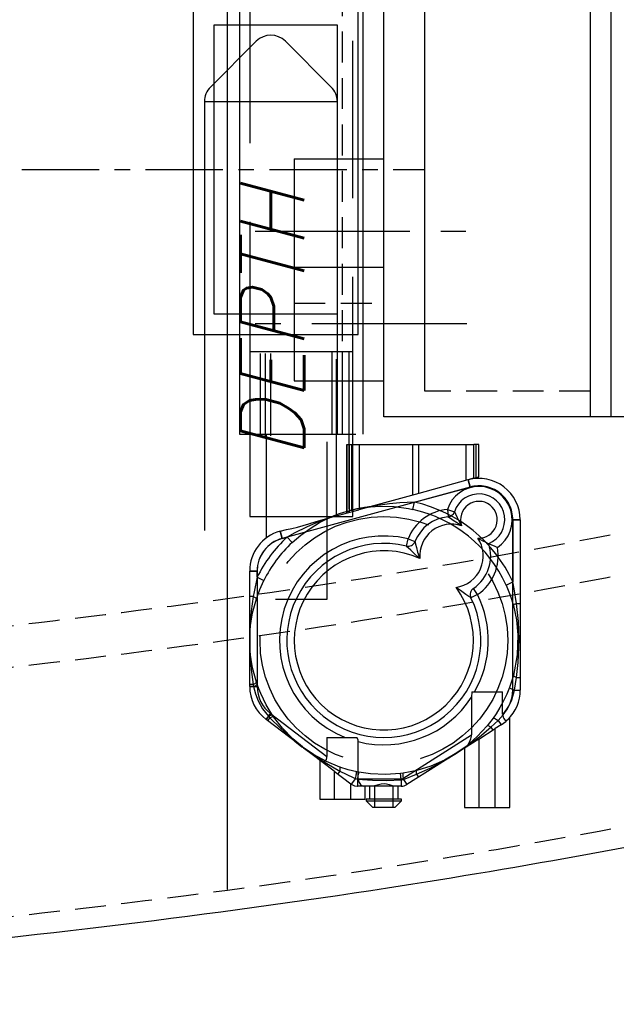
# Model space of a CAD drawing. Extents: x -184.4 to -118.8, y 116.3 to 158.3.
# Tile 10 of 22: x -169.5 to -162.2, y 137.4 to 149.4. Entities that reach past the tile are written whole.
import ezdxf

# ---------------------------------------------------------------- set-up
doc = ezdxf.new("R2010")
doc.units = 0
doc.header["$LTSCALE"] = 1.5
doc.header["$MEASUREMENT"] = 0
for name, pattern in [('CENTER', [2, 1.25, -0.25, 0.25, -0.25]), ('HIDDEN', [0.375, 0.25, -0.125]), ('SLDHIDDEN0', [1.905, 1.27, -0.635])]:
    doc.linetypes.add(name, pattern=pattern)
for name, color, linetype in [('ANTENNA', 2, 'CONTINUOUS'), ('DEVICE_WATCHDOG', 7, 'CONTINUOUS'), ('HULL', 7, 'CONTINUOUS'), ('J_BOX_AFT', 171, 'CONTINUOUS'), ('SENSOR_DEPTH', 140, 'CONTINUOUS'), ('STATION12', 50, 'CONTINUOUS')]:
    doc.layers.add(name, color=color, linetype=linetype)
doc.styles.add('ENGR', font='Romans', dxfattribs={"oblique": 15})

msp = doc.modelspace()

# ---------------------------------------------------------------- linework, layer by layer
at = {"layer": 'ANTENNA', "linetype": 'CONTINUOUS'}
for p, q in [((-166.8007, 158.3393), (-166.8007, 144.3393)), ((-165.3007, 144.3393), (-165.3007, 158.3393)), ((-166.8007, 144.3393), (-165.3889, 144.3393)), ((-166.6757, 144.3393), (-166.6757, 143.3393)), ((-166.3889, 144.3393), (-166.3007, 144.3393)), ((-165.4257, 144.2143), (-165.4257, 144.3393)), ((-165.5007, 144.2143), (-164.6261, 144.2143)), ((-164.6261, 144.2143), (-163.9607, 144.2143)), ((-164.6261, 143.6208), (-164.6261, 144.2143)), ((-163.9607, 143.8027), (-163.9607, 144.2143)), ((-163.9007, 144.2143), (-163.9607, 144.2143)), ((-163.9007, 143.8191), (-163.9007, 144.2143)), ((-163.9607, 143.8027), (-164.6261, 143.6208)), ((-164.0305, 143.7836), (-164.0068, 143.6968)), ((-163.9607, 143.8027), (-163.9007, 143.8191)), ((-164.0068, 143.6968), (-166.2838, 143.0744)), ((-164.6261, 143.6208), (-165.3552, 143.4215)), ((-164.2814, 143.426), (-164.1958, 143.3981)), ((-164.2814, 143.426), (-164.2734, 143.3364)), ((-166.6757, 143.3393), (-165.4257, 143.3393)), ((-166.4757, 143.3393), (-166.4757, 143.0826)), ((-165.8707, 143.2806), (-165.6561, 143.3393)), ((-163.3987, 143.3013), (-163.4887, 143.3013)), ((-163.4887, 141.237), (-163.4887, 143.3013)), ((-163.3987, 143.3013), (-163.3987, 141.237)), ((-166.3075, 143.1612), (-166.2307, 143.1822)), ((-166.3075, 143.1612), (-166.2838, 143.0744)), ((-164.7781, 142.9822), (-164.7573, 143.0698)), ((-164.7573, 143.0698), (-164.6735, 143.0369)), ((-166.6757, 142.6789), (-166.5857, 142.6789)), ((-166.6757, 141.281), (-166.6757, 142.6789)), ((-166.5857, 142.6789), (-166.5857, 141.281)), ((-163.9145, 142.3955), (-163.965, 142.47)), ((-163.9145, 142.3955), (-163.9953, 142.3559)), ((-166.6757, 141.281), (-166.5857, 141.281)), ((-163.4887, 141.237), (-163.3987, 141.237)), ((-163.9842, 141.2143), (-163.9894, 141.1508)), ((-163.9894, 141.1508), (-163.9894, 140.6944)), ((-163.9842, 141.2143), (-163.6119, 141.2143)), ((-163.6119, 140.944), (-163.6119, 141.2143)), ((-166.478, 140.8827), (-166.4236, 140.9544)), ((-165.8027, 140.3699), (-166.478, 140.8827)), ((-166.4236, 140.9544), (-165.7394, 140.4349)), ((-163.5257, 139.8143), (-163.5257, 140.9024)), ((-165.7394, 140.6643), (-165.7394, 140.4349)), ((-165.7394, 140.6643), (-165.3761, 140.6643)), ((-164.8207, 140.1682), (-163.9894, 140.6944)), ((-165.3619, 140.1627), (-165.3619, 140.6132)), ((-164.0527, 140.5478), (-164.7726, 140.0921)), ((-164.0757, 140.5332), (-164.0757, 139.8143)), ((-165.8257, 140.3874), (-165.8257, 139.9143)), ((-165.3619, 140.1627), (-164.8394, 140.1627)), ((-164.8394, 140.1627), (-164.8394, 140.0727)), ((-164.8207, 140.1682), (-164.7726, 140.0921)), ((-164.8394, 140.0727), (-165.2986, 140.0727)), ((-165.2757, 139.9143), (-165.2757, 140.0727)), ((-165.2257, 140.0727), (-165.2257, 139.9143)), ((-164.8757, 139.9143), (-164.8757, 140.0727)), ((-165.8257, 139.9143), (-165.5507, 139.9143)), ((-165.5507, 139.9143), (-165.2757, 139.9143)), ((-164.8382, 139.9143), (-165.2632, 139.9143)), ((-165.2632, 139.9143), (-165.2632, 139.8943)), ((-164.8382, 139.8943), (-164.8382, 139.9143)), ((-165.2632, 139.8943), (-164.8382, 139.8943)), ((-165.2632, 139.8943), (-165.1832, 139.8143)), ((-164.9182, 139.8143), (-165.1832, 139.8143)), ((-164.9182, 139.8143), (-164.8382, 139.8943)), ((-164.0757, 139.8143), (-163.8007, 139.8143)), ((-163.8007, 139.8143), (-163.5257, 139.8143))]:
    msp.add_line(p, q, dxfattribs=at)
at = {"layer": 'ANTENNA', "linetype": 'SLDHIDDEN0'}
for p, q in [((-166.6757, 158.3393), (-166.6757, 144.3393)), ((-165.6132, 144.3393), (-165.6132, 158.3393)), ((-165.4257, 144.3393), (-165.4257, 158.3393)), ((-166.6757, 145.3393), (-165.4257, 145.3393)), ((-166.6757, 145.3393), (-165.4257, 145.3393)), ((-166.6757, 145.3158), (-166.6757, 144.3158)), ((-166.6757, 145.3158), (-166.6757, 144.3158)), ((-166.5507, 145.3158), (-166.5507, 144.3158)), ((-166.4882, 145.3158), (-166.4882, 144.3158)), ((-166.4257, 145.3158), (-166.4257, 144.3158)), ((-165.6757, 144.3393), (-165.6757, 145.3393)), ((-165.6257, 143.3393), (-165.6257, 145.3393)), ((-165.6132, 144.3393), (-165.6132, 145.3393)), ((-165.5507, 144.3393), (-165.5507, 145.3393)), ((-165.4757, 145.3393), (-165.4757, 143.3393)), ((-165.4257, 144.3393), (-165.4257, 145.3393)), ((-165.4257, 144.3393), (-165.4257, 145.3393)), ((-166.4757, 144.3393), (-166.4757, 143.3393)), ((-165.7382, 142.3393), (-165.7382, 144.3393)), ((-165.6257, 143.3476), (-165.6257, 144.3393)), ((-165.5007, 144.2143), (-165.5007, 143.3817)), ((-165.4972, 143.3827), (-165.4972, 144.2143)), ((-165.4703, 144.2143), (-165.4703, 143.4092)), ((-165.4372, 143.4176), (-165.4372, 144.2143)), ((-165.4257, 143.3393), (-165.4257, 144.2143)), ((-165.3453, 143.4373), (-165.3453, 144.2143)), ((-164.7007, 143.6004), (-164.7007, 144.2143)), ((-164.0561, 144.2143), (-164.0561, 143.7766)), ((-163.9311, 143.8108), (-163.9311, 144.2143)), ((-164.0068, 143.6968), (-164.0305, 143.7836)), ((-164.6781, 143.5133), (-164.0068, 143.6968)), ((-164.6976, 143.4255), (-164.6781, 143.5133)), ((-165.6561, 143.3393), (-165.3552, 143.4215)), ((-165.4699, 143.4093), (-165.4699, 143.3902)), ((-165.3457, 143.4241), (-165.3457, 143.4373)), ((-165.3457, 143.4373), (-165.3457, 143.4373)), ((-163.4887, 143.3013), (-163.4887, 142.5474)), ((-163.4887, 143.3013), (-163.3987, 143.3013)), ((-166.2838, 143.0744), (-166.3075, 143.1612)), ((-166.2838, 143.0744), (-166.223, 143.091)), ((-166.223, 143.091), (-166.1615, 143.0253)), ((-166.5857, 142.6789), (-166.6757, 142.6789)), ((-166.5857, 142.6041), (-166.5857, 142.6789)), ((-166.5857, 142.6041), (-166.5051, 142.564)), ((-163.5706, 142.5102), (-163.4887, 142.5474)), ((-166.6332, 142.3726), (-166.6757, 142.3726)), ((-166.3632, 142.3393), (-166.0507, 142.3393)), ((-166.0507, 142.3393), (-165.7382, 142.3393)), ((-163.442, 142.2874), (-163.3987, 142.2874)), ((-163.4821, 141.4147), (-163.5292, 141.2686)), ((-163.4668, 141.237), (-163.442, 141.3912)), ((-163.442, 141.3912), (-163.3987, 141.3912)), ((-166.6332, 141.306), (-166.6757, 141.306)), ((-166.629, 141.281), (-166.6757, 141.281)), ((-166.6332, 141.306), (-166.629, 141.281)), ((-166.5871, 141.3103), (-166.5951, 141.334)), ((-163.4668, 141.237), (-163.3987, 141.237)), ((-166.4498, 140.92), (-166.478, 140.8827)), ((-166.4324, 140.9015), (-166.4581, 140.8676)), ((-166.4498, 140.92), (-166.4324, 140.9015)), ((-166.3871, 140.9149), (-166.4012, 140.9355)), ((-163.7252, 140.8991), (-163.7977, 140.8045)), ((-163.7537, 140.7874), (-163.6656, 140.8688)), ((-163.6656, 140.8688), (-163.6312, 140.8146)), ((-163.9007, 140.644), (-163.7007, 140.7706)), ((-163.7537, 140.7874), (-163.7309, 140.7514)), ((-163.6312, 140.8146), (-163.7007, 140.7706)), ((-163.7007, 139.8143), (-163.7007, 140.7706)), ((-163.9007, 140.644), (-164.0527, 140.5478)), ((-163.9007, 140.644), (-163.9007, 139.8143)), ((-165.6507, 140.2545), (-165.8027, 140.3699)), ((-165.6507, 140.2545), (-165.6507, 139.9143)), ((-165.6507, 140.2545), (-165.4507, 140.1026)), ((-165.583, 140.2564), (-165.6087, 140.2226)), ((-165.3942, 140.1648), (-165.4448, 140.0982)), ((-165.3942, 140.1648), (-165.3693, 140.1584)), ((-165.3525, 140.2426), (-165.3798, 140.248)), ((-165.3693, 140.1584), (-165.3693, 140.0727)), ((-164.8171, 140.2311), (-164.8505, 140.2266)), ((-164.8394, 140.15), (-164.8125, 140.1551)), ((-164.8394, 140.15), (-164.8394, 140.0727)), ((-164.8125, 140.1551), (-164.6549, 140.2169)), ((-164.8125, 140.1551), (-164.7726, 140.0921)), ((-164.6549, 140.2169), (-164.6322, 140.181)), ((-165.4507, 139.9143), (-165.4507, 140.1026)), ((-165.4448, 140.0982), (-165.4507, 140.1026)), ((-165.2986, 140.0727), (-165.3693, 140.0727)), ((-165.1632, 140.0727), (-165.1632, 139.8143)), ((-164.9382, 139.8143), (-164.9382, 140.0727))]:
    msp.add_line(p, q, dxfattribs=at)
at = {"layer": 'ANTENNA', "linetype": 'HIDDEN'}
msp.add_line((-165.5507, 144.3393), (-165.5507, 158.3393), dxfattribs=at)
at = {"layer": 'ANTENNA', "linetype": 'SLDHIDDEN0', "flags": 128}
for points in [[(-164.6781, 143.5133), (-164.858, 143.5058), (-164.9838, 143.4939), (-165.0682, 143.4829), (-165.1246, 143.4743), (-165.1621, 143.4681), (-165.1871, 143.4636), (-165.2037, 143.4606), (-165.2146, 143.4585), (-165.2219, 143.4571), (-165.2287, 143.4558), (-165.2309, 143.4554), (-165.232, 143.4552), (-165.2322, 143.4551)], [(-165.4972, 143.4017), (-165.4966, 143.4019), (-165.4908, 143.4035), (-165.4794, 143.4067), (-165.4632, 143.411), (-165.4437, 143.416), (-165.4372, 143.4176)], [(-165.47, 143.4092), (-165.4702, 143.4092), (-165.4699, 143.4093)], [(-165.2387, 143.4534), (-165.2119, 143.4563), (-165.156, 143.4608), (-165.0964, 143.4636), (-164.9255, 143.4593), (-164.7507, 143.4363), (-164.6976, 143.4255)], [(-165.7163, 143.3228), (-165.7167, 143.3226), (-165.7182, 143.3221), (-165.7225, 143.3206), (-165.7412, 143.3139), (-165.8209, 143.2837), (-165.9808, 143.2158), (-166.1381, 143.1381), (-166.223, 143.091)], [(-166.1615, 143.0253), (-166.056, 143.1159), (-165.9451, 143.196), (-165.8287, 143.2659), (-165.7581, 143.3022), (-165.7221, 143.3191), (-165.7099, 143.3246)], [(-166.5857, 142.6041), (-166.6235, 142.4281), (-166.6332, 142.3726)], [(-166.5951, 142.3446), (-166.5547, 142.4545), (-166.5051, 142.564)], [(-163.442, 142.2874), (-163.4712, 142.4647), (-163.4887, 142.5474)], [(-163.5706, 142.5102), (-163.5216, 142.3892), (-163.4821, 142.2638)], [(-166.6332, 142.3726), (-166.6562, 142.1937), (-166.6734, 141.9601), (-166.6756, 141.8507), (-166.6757, 141.841), (-166.6757, 141.8393)], [(-166.6757, 141.8393), (-166.6757, 141.8409), (-166.6757, 141.8449), (-166.6682, 141.9951), (-166.6411, 142.1725), (-166.5951, 142.3446)], [(-166.6332, 142.3726), (-166.6243, 142.3683), (-166.6163, 142.3642), (-166.6095, 142.3602), (-166.6039, 142.3564), (-166.5996, 142.3529), (-166.5966, 142.3497), (-166.5951, 142.3469), (-166.5951, 142.3446)], [(-163.4821, 142.2638), (-163.4819, 142.2658), (-163.4801, 142.2682), (-163.4769, 142.2708), (-163.4723, 142.2738), (-163.4664, 142.277), (-163.4593, 142.2803), (-163.4511, 142.2838), (-163.442, 142.2874)], [(-163.4821, 142.2638), (-163.4451, 142.0896), (-163.4271, 141.9083), (-163.4353, 141.6626), (-163.4821, 141.4147)], [(-163.442, 141.3912), (-163.4232, 141.5703), (-163.4122, 141.8516), (-163.4203, 142.0695), (-163.442, 142.2874)], [(-166.6757, 141.8393), (-166.6757, 141.8376), (-166.6756, 141.8279), (-166.6734, 141.7184), (-166.6562, 141.4848), (-166.6332, 141.306)], [(-166.5951, 141.334), (-166.6411, 141.506), (-166.6682, 141.6834), (-166.6757, 141.8336), (-166.6757, 141.8376), (-166.6757, 141.8393)], [(-163.4821, 141.4147), (-163.4819, 141.4127), (-163.4801, 141.4104), (-163.4769, 141.4077), (-163.4723, 141.4048), (-163.4664, 141.4016), (-163.4593, 141.3982), (-163.4511, 141.3947), (-163.442, 141.3912)], [(-166.6332, 141.306), (-166.6243, 141.3102), (-166.6163, 141.3143), (-166.6095, 141.3183), (-166.6039, 141.3221), (-166.5996, 141.3256), (-166.5966, 141.3288), (-166.5951, 141.3316), (-166.5951, 141.334)], [(-166.629, 141.281), (-166.6193, 141.2855), (-166.6107, 141.2899), (-166.6032, 141.2941), (-166.597, 141.2981), (-166.5922, 141.3018), (-166.5889, 141.3051), (-166.5872, 141.3079), (-166.5871, 141.3103)], [(-166.629, 141.281), (-166.6073, 141.1936), (-166.5745, 141.1079), (-166.5202, 141.0103), (-166.4498, 140.92)], [(-166.4012, 140.9355), (-166.4401, 140.9966), (-166.4769, 141.0604), (-166.5427, 141.1954), (-166.566, 141.2524), (-166.5871, 141.3103)], [(-163.5292, 141.2686), (-163.5626, 141.1864), (-163.6008, 141.1055), (-163.6438, 141.026), (-163.6914, 140.9487), (-163.7252, 140.8991)], [(-163.6656, 140.8688), (-163.6052, 140.9357), (-163.5527, 141.0109), (-163.5005, 141.1184), (-163.4668, 141.237)], [(-163.5292, 141.2686), (-163.5284, 141.267), (-163.5254, 141.2644), (-163.5201, 141.2612), (-163.5126, 141.2572), (-163.5033, 141.2527), (-163.4923, 141.2477), (-163.4801, 141.2424), (-163.4668, 141.237)], [(-166.4498, 140.92), (-166.4404, 140.9249), (-166.4316, 140.9291), (-166.4237, 140.9325), (-166.4168, 140.935), (-166.411, 140.9366), (-166.4064, 140.9372), (-166.4031, 140.9369), (-166.4012, 140.9355)], [(-166.4324, 140.9015), (-166.4237, 140.906), (-166.4156, 140.9098), (-166.4083, 140.9128), (-166.4018, 140.915), (-166.3964, 140.9163), (-166.3921, 140.9167), (-166.389, 140.9162), (-166.3871, 140.9149)], [(-166.4324, 140.9015), (-166.304, 140.7749), (-166.1282, 140.62), (-166.0424, 140.552), (-166.0347, 140.5461), (-166.0334, 140.5451)], [(-166.0334, 140.5451), (-166.0347, 140.5461), (-166.0379, 140.5485), (-166.153, 140.6453), (-166.2779, 140.7742), (-166.3871, 140.9149)], [(-163.7252, 140.8991), (-163.7233, 140.8998), (-163.7195, 140.899), (-163.7139, 140.8969), (-163.7066, 140.8935), (-163.6979, 140.8888), (-163.688, 140.8831), (-163.6772, 140.8763), (-163.6656, 140.8688)], [(-163.6312, 140.8146), (-163.5736, 140.8571), (-163.5379, 140.8908), (-163.5262, 140.9035), (-163.5272, 140.9024)], [(-163.7977, 140.8045), (-163.9185, 140.6737), (-164.0539, 140.5559), (-164.1768, 140.4692), (-164.1802, 140.4671), (-164.1816, 140.4662)], [(-164.1816, 140.4662), (-164.1801, 140.4671), (-164.1719, 140.4723), (-164.0807, 140.5328), (-163.8924, 140.6722), (-163.7537, 140.7874)], [(-163.7537, 140.7874), (-163.762, 140.7926), (-163.7697, 140.7971), (-163.7768, 140.8007), (-163.783, 140.8035), (-163.7883, 140.8052), (-163.7925, 140.806), (-163.7957, 140.8058), (-163.7977, 140.8045)], [(-166.0334, 140.5451), (-166.0321, 140.5441), (-166.0243, 140.5382), (-165.9358, 140.4739), (-165.7393, 140.3462), (-165.583, 140.2564)], [(-165.5822, 140.3037), (-165.7471, 140.3711), (-165.9048, 140.4568), (-166.0289, 140.5417), (-166.0321, 140.5441), (-166.0334, 140.5451)], [(-164.6549, 140.2169), (-164.4915, 140.293), (-164.2849, 140.4035), (-164.1912, 140.4601), (-164.183, 140.4653), (-164.1816, 140.4662)], [(-164.1816, 140.4662), (-164.1829, 140.4653), (-164.1863, 140.4632), (-164.3172, 140.3892), (-164.4816, 140.3172), (-164.6516, 140.264)], [(-165.583, 140.2564), (-165.5809, 140.2661), (-165.5795, 140.2749), (-165.5785, 140.2828), (-165.5781, 140.2895), (-165.5783, 140.2951), (-165.5791, 140.2993), (-165.5804, 140.3022), (-165.5822, 140.3037)], [(-165.3798, 140.248), (-165.4819, 140.2725), (-165.5822, 140.3037)], [(-165.583, 140.2564), (-165.4217, 140.1771), (-165.3942, 140.1648)], [(-165.3942, 140.1648), (-165.3909, 140.1812), (-165.3879, 140.1969), (-165.3852, 140.2112), (-165.3829, 140.2237), (-165.3812, 140.2339), (-165.3801, 140.2416), (-165.3796, 140.2463), (-165.3798, 140.248)], [(-165.3693, 140.1584), (-165.3661, 140.1751), (-165.363, 140.191), (-165.3602, 140.2055), (-165.3577, 140.2182), (-165.3556, 140.2286), (-165.354, 140.2363), (-165.353, 140.241), (-165.3525, 140.2426)], [(-165.3693, 140.1584), (-165.1896, 140.1463), (-165.0147, 140.1437), (-164.8394, 140.15)], [(-164.8505, 140.2266), (-165.0301, 140.2144), (-165.2122, 140.2223), (-165.3525, 140.2426)], [(-164.8394, 140.15), (-164.8414, 140.1656), (-164.8433, 140.1802), (-164.8451, 140.1934), (-164.8468, 140.2049), (-164.8482, 140.2142), (-164.8493, 140.2211), (-164.8501, 140.2253), (-164.8505, 140.2266)], [(-164.8125, 140.1551), (-164.8144, 140.1704), (-164.816, 140.1848), (-164.8173, 140.1979), (-164.8181, 140.2092), (-164.8185, 140.2185), (-164.8185, 140.2253), (-164.818, 140.2296), (-164.8171, 140.2311)], [(-164.6516, 140.264), (-164.7333, 140.2456), (-164.8171, 140.2311)], [(-164.6549, 140.2169), (-164.6561, 140.2267), (-164.6568, 140.2356), (-164.6571, 140.2435), (-164.6569, 140.2503), (-164.6562, 140.2558), (-164.6551, 140.26), (-164.6536, 140.2627), (-164.6516, 140.264)], [(-165.4448, 140.0982), (-165.4403, 140.0949), (-165.4079, 140.0788), (-165.3739, 140.0728), (-165.3693, 140.0727)], [(-164.9146, 140.0727), (-164.9357, 140.0754), (-164.9822, 140.0886), (-165.0379, 140.1), (-165.0814, 140.0978), (-165.1336, 140.0843), (-165.1792, 140.0732), (-165.1868, 140.0727)]]:
    msp.add_lwpolyline(points, dxfattribs=at)
at = {"layer": 'ANTENNA', "linetype": 'CONTINUOUS', "flags": 128}
for points in [[(-164.1958, 143.3981), (-164.194, 143.3944), (-164.1894, 143.385), (-164.1798, 143.3652), (-164.1627, 143.329), (-164.1377, 143.2784), (-164.1091, 143.2286), (-164.1088, 143.2282)], [(-166.2307, 143.1822), (-166.1662, 143.1964), (-166.0968, 143.2103), (-165.9608, 143.2505), (-165.8707, 143.2806)], [(-164.1088, 143.2282), (-164.1093, 143.2285), (-164.1602, 143.2603), (-164.2091, 143.2914), (-164.2435, 143.3147), (-164.2616, 143.3277), (-164.27, 143.3338), (-164.2734, 143.3364)], [(-164.6735, 143.0369), (-164.6728, 143.0338), (-164.6709, 143.0255), (-164.6662, 143.0058), (-164.6562, 142.9652), (-164.6411, 142.9101), (-164.6231, 142.8543), (-164.6154, 142.8335), (-164.6152, 142.833)], [(-163.9127, 143.0793), (-163.9123, 143.079), (-163.8532, 143.0473), (-163.8163, 143.0291), (-163.795, 143.0189), (-163.7842, 143.0139), (-163.7803, 143.0121)], [(-163.6758, 142.9661), (-163.6762, 142.9663), (-163.7116, 142.9815), (-163.7412, 142.9944), (-163.7649, 143.0051), (-163.7761, 143.0102), (-163.7803, 143.0121)], [(-164.6152, 142.833), (-164.6156, 142.8334), (-164.633, 142.8482), (-164.6802, 142.8897), (-164.7254, 142.931), (-164.7561, 142.9604), (-164.7703, 142.9744), (-164.776, 142.9801), (-164.7781, 142.9822)], [(-163.9953, 142.3559), (-163.9979, 142.3575), (-164.0047, 142.3618), (-164.0214, 142.3725), (-164.0569, 142.3961), (-164.1071, 142.4311), (-164.1579, 142.4681), (-164.1762, 142.4818), (-164.1766, 142.4821)], [(-163.6119, 140.944), (-163.6114, 140.9313), (-163.6073, 140.9099), (-163.5984, 140.8915), (-163.5877, 140.8802), (-163.5757, 140.8738), (-163.5624, 140.8728), (-163.5486, 140.88)], [(-165.3619, 140.6132), (-165.3637, 140.6312), (-165.3729, 140.6583), (-165.3761, 140.6643)], [(-164.0527, 140.5478), (-164.0379, 140.5629), (-164.0165, 140.5983), (-163.9976, 140.6452), (-163.9903, 140.6796), (-163.9894, 140.6944)], [(-165.8027, 140.3699), (-165.7866, 140.3647), (-165.7702, 140.3694), (-165.757, 140.3801), (-165.7462, 140.3975), (-165.7408, 140.4164), (-165.7394, 140.4349)], [(-165.3619, 140.1627), (-165.3585, 140.1387), (-165.3499, 140.1178), (-165.3325, 140.0934), (-165.3137, 140.0777), (-165.2986, 140.0727)]]:
    msp.add_lwpolyline(points, dxfattribs=at)
at = {"layer": 'ANTENNA', "linetype": 'SLDHIDDEN0'}
msp.add_circle((-165.0507, 141.8393), 1.5, dxfattribs=at)
at = {"layer": 'ANTENNA', "linetype": 'CONTINUOUS'}
for centre, radius, start, end in [((-163.8987, 143.3013), 0.5, 0, 105.28863), ((-163.8987, 143.3013), 0.4025, 303.6203, 161.952), ((-163.8987, 143.3013), 0.3125, 292.25996, 161.952), ((-163.8987, 143.3013), 0.41, 0, 105.28863), ((-163.8987, 143.3013), 0.2225, 266.39063, 199.18167), ((-164.2314, 142.8632), 0.565, 95.07769, 158.55846), ((-164.2814, 143.426), 0.09, 275.07769, 341.952), ((-164.2314, 142.8632), 0.475, 95.07769, 158.55846), ((-164.2314, 142.8632), 0.385, 71.4403, 184.49902), ((-166.1757, 142.6789), 0.5, 105.28863, 180), ((-166.1757, 142.6789), 0.41, 105.28863, 180), ((-165.0507, 141.8393), 1.265, 76.58826, 248.25684), ((-165.0507, 141.8393), 1.175, 76.58826, 26.08268), ((-164.7573, 143.0698), 0.09, 256.58826, 338.55846), ((-164.2314, 142.8632), 0.385, 278.17191, 34.132), ((-164.2314, 142.8632), 0.475, 304.11248, 18.26513), ((-165.0507, 141.8393), 1.085, 66.33557, 36.33537), ((-164.2314, 142.8632), 0.565, 304.11248, 10.49462), ((-163.9145, 142.3955), 0.09, 124.11248, 206.08268), ((-165.0507, 141.8393), 1.265, 330.39148, 26.08268), ((-166.1757, 141.281), 0.5, 180, 232.78869), ((-166.1757, 141.281), 0.41, 180, 232.78869), ((-163.8987, 141.237), 0.41, 314.37729, 0), ((-163.8987, 141.237), 0.5, 314.43369, 0), ((-165.0507, 141.8393), 1.265, 255.75606, 327.02794), ((-164.8394, 140.1977), 0.035, 270, 302.33294), ((-164.8394, 140.1977), 0.125, 270, 302.33294)]:
    msp.add_arc(centre, radius, start, end, dxfattribs=at)
at = {"layer": 'ANTENNA', "linetype": 'SLDHIDDEN0'}
for centre, radius, start, end in [((-163.8987, 143.3013), 0.41, 0, 105.28863), ((-165.0507, 141.8393), 1.715, 24.38564, 77.45195), ((-165.0507, 141.8393), 1.625, 105.94891, 113.93217), ((-165.0507, 141.8393), 1.625, 100.45982, 104.94965), ((-165.0507, 141.8393), 1.625, 96.64508, 100.45982), ((-165.0507, 141.8393), 1.625, 24.38564, 77.45195), ((-165.0507, 141.8393), 1.715, 133.12531, 153.51405), ((-166.1757, 142.6789), 0.41, 105.28863, 180), ((-165.0507, 141.8393), 1.625, 133.12531, 153.51405)]:
    msp.add_arc(centre, radius, start, end, dxfattribs=at)
at = {"layer": 'DEVICE_WATCHDOG'}
for points in [[(-167.3606, 145.5438), (-165.3606, 145.5438), (-165.3606, 149.5438), (-167.3606, 149.5438)], [(-167.1106, 145.7938), (-165.6106, 145.7938), (-165.6106, 149.2938), (-167.1106, 149.2938)]]:
    msp.add_lwpolyline(points, close=True, dxfattribs=at)
at = {"layer": 'HULL', "color": 1, "linetype": 'CENTER', "ltscale": 0.5}
msp.add_line((-184.4374, 147.5438), (-164.5507, 147.5438), dxfattribs=at)
at = {"layer": 'HULL', "linetype": 'HIDDEN'}
for points, knots in [([(-179.4374, 141.1873), (-179.3691, 141.1912), (-179.3008, 141.1951), (-177.3662, 141.307), (-175.5108, 141.4374), (-172.3183, 141.721), (-170.9713, 141.8578), (-168.5562, 142.1333), (-167.489, 142.2672), (-164.9287, 142.6369), (-163.427, 142.8945), (-160.4528, 143.487), (-158.9889, 143.8226), (-156.103, 144.6011), (-154.6814, 145.0431), (-152.4133, 145.8516), (-151.5525, 146.1826), (-150.5254, 146.6083), (-150.3451, 146.6842), (-150.1659, 146.761)], [86.6924523, 86.6924523, 86.6924523, 86.6924523, 86.9008408, 86.9008408, 92.5943164, 92.5943164, 96.7302258, 96.7302258, 100.0614171, 100.0614171, 104.8066121, 104.8066121, 109.551807, 109.551807, 114.2970019, 114.2970019, 117.2311289, 117.2311289, 117.8588752, 117.8588752, 117.8588752, 117.8588752]), ([(-179.4374, 140.6865), (-179.3217, 140.6931), (-179.206, 140.6997), (-177.3046, 140.8106), (-175.5273, 140.9356), (-172.5103, 141.2009), (-171.2635, 141.3256), (-168.7763, 141.6019), (-167.5444, 141.7535), (-165.0008, 142.1219), (-163.6796, 142.3448), (-161.0512, 142.851), (-159.7517, 143.1333), (-157.1876, 143.7764), (-155.9195, 144.1378), (-153.6025, 144.8875), (-152.5469, 145.2645), (-150.9877, 145.8752), (-150.4747, 146.0848), (-149.969, 146.3014)], [86.6635766, 86.6635766, 86.6635766, 86.6635766, 87.0158835, 87.0158835, 92.4525205, 92.4525205, 96.2758139, 96.2758139, 100.0991072, 100.0991072, 104.2544148, 104.2544148, 108.4097224, 108.4097224, 112.56503, 112.56503, 116.1059409, 116.1059409, 117.8588752, 117.8588752, 117.8588752, 117.8588752]), ([(-179.4374, 137.6817), (-177.6051, 137.7845), (-174.4372, 137.9985), (-169.9399, 138.4388), (-165.9331, 138.9247), (-161.9275, 139.5958), (-157.915, 140.4569), (-153.9003, 141.5857), (-150.8673, 142.6773), (-149.1718, 143.3793), (-148.7877, 143.5438)], [86.4932292, 86.4932292, 86.4932292, 86.4932292, 91.9983944, 96.0173619, 100.0484908, 104.1042151, 108.1977344, 112.3542834, 116.6055891, 117.8588752, 117.8588752, 117.8588752, 117.8588752])]:
    msp.add_open_spline(points, degree=3, knots=knots, dxfattribs=at)
at = {"layer": 'HULL'}
msp.add_open_spline([(-179.4374, 137.431), (-178.9494, 137.4585), (-178.4615, 137.4875), (-175.8059, 137.6536), (-173.6395, 137.8248), (-169.3161, 138.2584), (-167.1562, 138.5088), (-163.3592, 139.0962), (-161.7189, 139.3952), (-158.4575, 140.093), (-156.8371, 140.4965), (-153.6341, 141.4372), (-152.0515, 141.9743), (-149.9225, 142.8002), (-149.353, 143.0313), (-148.7877, 143.2723)], degree=3, knots=[86.4792166, 86.4792166, 86.4792166, 86.4792166, 87.9439167, 87.9439167, 94.4516759, 94.4516759, 100.9594351, 100.9594351, 105.9455006, 105.9455006, 110.9315661, 110.9315661, 115.9176317, 115.9176317, 117.7521095, 117.7521095, 117.7521095, 117.7521095], dxfattribs=at)
at = {"layer": 'J_BOX_AFT'}
for p, q in [((-165.0525, 144.5479), (-165.0525, 152.5479)), ((-162.5525, 152.5479), (-162.5525, 144.5479)), ((-162.3025, 152.5479), (-162.3025, 144.5479)), ((-164.5525, 144.8599), (-164.5525, 152.2359)), ((-166.1355, 147.6729), (-166.1355, 145.9229)), ((-166.1355, 146.3604), (-166.1355, 144.9854)), ((-162.0525, 144.5479), (-165.0525, 144.5479))]:
    msp.add_line(p, q, dxfattribs=at)
at = {"layer": 'J_BOX_AFT', "linetype": 'CENTER'}
for p, q in [((-166.1355, 147.6729), (-165.0525, 147.6729)), ((-166.609, 146.7979), (-164.0587, 146.7979)), ((-166.1355, 146.3604), (-165.0525, 146.3604)), ((-164.0474, 145.6729), (-166.609, 145.6729)), ((-166.1355, 144.9854), (-165.0525, 144.9854))]:
    msp.add_line(p, q, dxfattribs=at)
at = {"layer": 'J_BOX_AFT', "linetype": 'HIDDEN'}
for p, q in [((-166.1355, 145.9229), (-165.0525, 145.9229)), ((-162.5525, 144.8599), (-164.5525, 144.8599))]:
    msp.add_line(p, q, dxfattribs=at)
at = {"layer": 'SENSOR_DEPTH'}
for p, q in [((-166.5959, 149.097), (-167.1509, 148.542)), ((-166.2423, 149.097), (-165.6873, 148.542)), ((-165.6141, 148.3652), (-167.2241, 148.3652)), ((-167.2241, 148.3652), (-167.2241, 143.1702))]:
    msp.add_line(p, q, dxfattribs=at)
for centre, start, end in [((-166.4191, 148.9202), 45, 135), ((-166.9741, 148.3652), 135, 180), ((-165.8641, 148.3652), 360, 45)]:
    msp.add_arc(centre, 0.25, start, end, dxfattribs=at)
at = {"layer": 'STATION12'}
msp.add_line((-166.9455, 138.8233), (-166.9455, 156.2725), dxfattribs=at)

# ---------------------------------------------------------------- texts
at = {"layer": 'SENSOR_DEPTH', "style": 'ENGR', "oblique": 15}
msp.add_text('DEPTH', height=0.7695, rotation=90, dxfattribs=at).set_placement((-166.0173, 144.0401))

doc.saveas('drawing.dxf')
